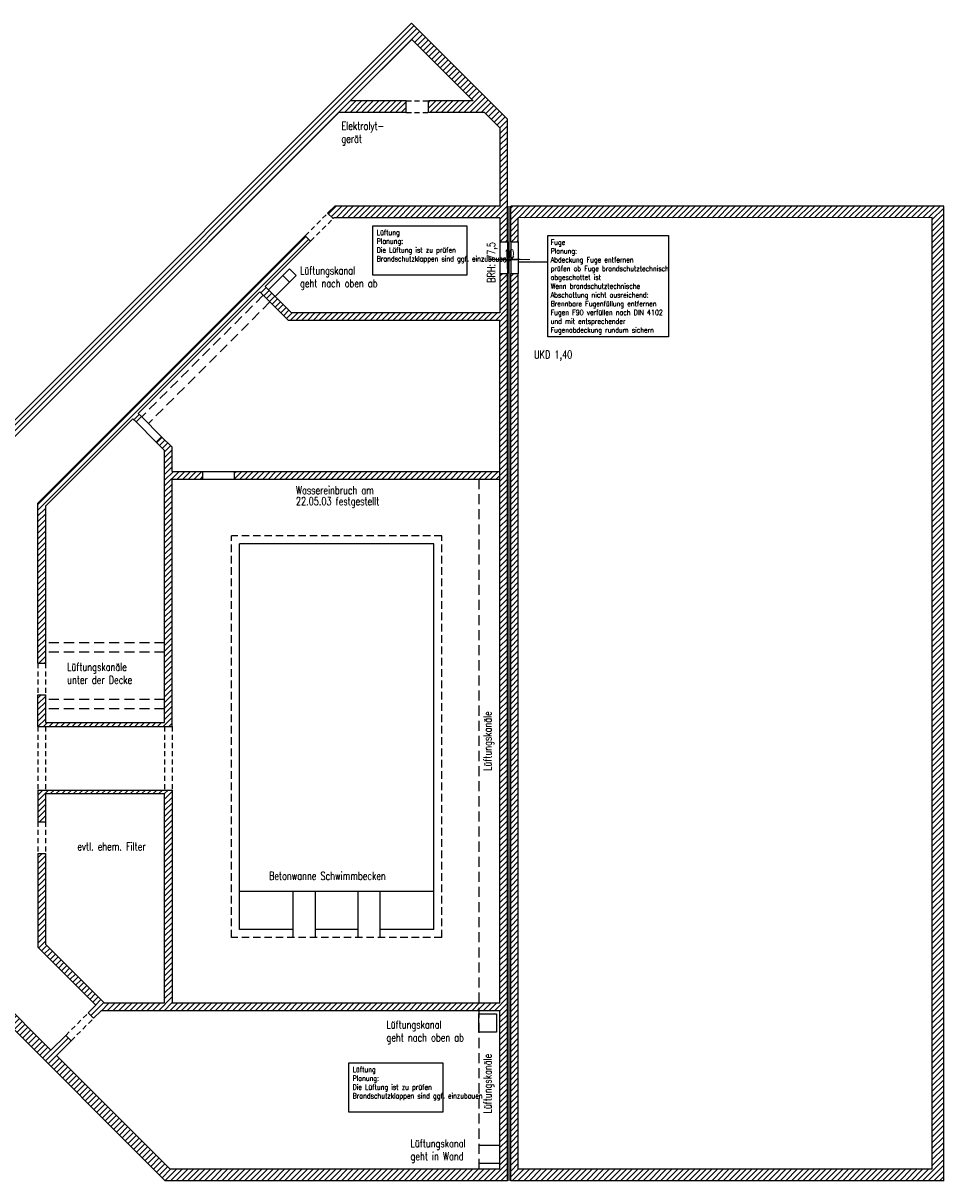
# Model space of a CAD drawing. Extents: x 30 to 188, y -145 to 605.
# Tile 2 of 23: x 58 to 87, y -137 to -101. Entities that reach past the tile are written whole.
import ezdxf

# ---------------------------------------------------------------- set-up
doc = ezdxf.new("R2010")
doc.units = 0
doc.header["$LTSCALE"] = 0.0125
doc.header["$PDMODE"] = 35
doc.header["$PDSIZE"] = 0.1
doc.linetypes.add('VERDECKT', pattern=[9.525, 6.35, -3.175])
for name, color, linetype in [('A_Bemassung', 1, 'Continuous'), ('Fuge', 10, 'ZICKZACK'), ('Grundriß', 2, 'Continuous'), ('Masznahmen', 7, 'Continuous'), ('Schraffur', 8, 'Continuous'), ('Text', 7, 'Continuous'), ('Unterzüge', 9, 'VERDECKT')]:
    doc.layers.add(name, color=color, linetype=linetype)
doc.styles.add('romans-07', font='Romans.shx', dxfattribs={"width": 0.75})
doc.linetypes.add('ZICKZACK', pattern='A,0.00254,-5.08,[131,ltypeshp.shx,S=5.08,R=0,X=-5.08,Y=0],-10.16,[131,ltypeshp.shx,S=5.08,R=180,X=5.08,Y=0],-5.08', length=20.32254)
doc.dimstyles.new('AEC Bemassung 1-100', dxfattribs={"dimtxt": 0.25, "dimasz": 0.3, "dimexe": 0.125, "dimexo": 0, "dimgap": 0.06, "dimtad": 1, "dimdec": 3, "dimrnd": 0.005, "dimzin": 12, "dimdsep": 46, "dimtxsty": 'romans-07', "dimblk": 'BPTICK', "dimcen": 0.125, "dimdle": 0.0625, "dimse1": 1, "dimse2": 1, "dimclrd": 1, "dimclre": 6, "dimclrt": 7, "dimazin": 0, "dimtfac": 1, "dimtdec": 3, "dimtix": 1, "dimtmove": 2, "dimatfit": 2, "dimldrblk": 'BPTICK', "dimfxl": 0, "dimtolj": 1, "dimtzin": 0, "dimlwd": 18, "dimlwe": 18, "dimarcsym": 0})

# ---------------------------------------------------------------- blocks, each defined once
blk = doc.blocks.new('BPTICK')
at = {"color": 0, "linetype": 'ByBlock'}
for p, q in [((-1, 0), (1, 0)), ((0, -1), (0, 1))]:
    blk.add_line(p, q, dxfattribs=at)
at = {"color": 2, "linetype": 'ByBlock'}
blk.add_line((-0.31, -0.31), (0.31, 0.31), dxfattribs=at)
blk = doc.blocks.new('*D71')
at = {"layer": 'A_Bemassung', "color": 1, "linetype": 'Continuous', "lineweight": 18}
for p, q in [((73.049, -108.31), (72.749, -108.31)), ((73.449, -108.31), (73.349, -108.31)), ((73.749, -108.31), (74.049, -108.31))]:
    blk.add_line(p, q, dxfattribs=at)
at = {"layer": 'Defpoints', "color": 0, "linetype": 'Continuous'}
for p in [(73.349, -108.31), (73.349, -109.01), (73.449, -109.01)]:
    blk.add_point(p, dxfattribs=at)
at = {"layer": 'A_Bemassung', "color": 1, "linetype": 'Continuous', "lineweight": 18, "xscale": 0.3, "yscale": 0.3, "zscale": 0.3}
blk.add_blockref('BPTICK', (73.349, -108.31), dxfattribs=at)
at = {"layer": 'A_Bemassung', "color": 1, "linetype": 'Continuous', "lineweight": 18, "xscale": 0.3, "yscale": 0.3, "zscale": 0.3, "rotation": 180}
blk.add_blockref('BPTICK', (73.449, -108.31), dxfattribs=at)
at = {"layer": 'A_Bemassung', "color": 7, "linetype": 'Continuous', "lineweight": -3, "insert": (73.399, -108.125), "char_height": 0.25, "attachment_point": 5, "style": 'romans-07'}
blk.add_mtext('\\A1;\\A1;10', dxfattribs=at)

msp = doc.modelspace()

# ---------------------------------------------------------------- hatches: boundary and pattern name
at = {"layer": 'Schraffur'}
h = msp.add_hatch(dxfattribs=at)
h.set_pattern_fill('ANSI31', color=256, scale=0.04, angle=180, style=0)
h.paths.add_polyline_path([(68.0252, -103.6782), (70.1575, -103.6782), (70.1575, -103.3131), (68.3901, -103.3131), (70.3263, -101.377), (72.2625, -103.3131), (70.8575, -103.3131), (70.8575, -103.6782), (72.6275, -103.6781), (73.1086, -104.1592), (73.1086, -106.6281), (67.9036, -106.6282), (67.6773, -106.8546), (67.847, -107.0243), (67.8781, -106.9932), (73.1086, -106.9932), (73.1086, -107.7532), (73.3486, -107.7532), (73.3486, -103.883), (70.3262, -100.8608), (48.1941, -122.993), (62.5593, -137.3581), (73.3486, -137.3581), (73.3486, -108.7532), (73.1086, -108.7532), (73.1086, -109.9931), (66.5386, -109.9931), (65.7084, -109.1629), (67.1398, -107.7314), (66.9702, -107.5617), (66.9702, -107.5617), (66.9701, -107.5616), (60.5388, -113.9933), (58.5386, -115.9933), (58.5386, -121.0368), (58.7786, -121.0368), (58.7786, -116.0926), (61.5387, -113.3326), (61.6383, -113.4322), (61.808, -113.2625), (61.7084, -113.1629), (65.5388, -109.3326), (66.4394, -110.2331), (73.1086, -110.2331), (73.1086, -131.7531), (72.4408, -131.7531), (72.4408, -131.9931), (73.1086, -131.9931), (73.1086, -136.9931), (62.7105, -136.9931), (59.1245, -133.4072), (59.5902, -132.9415), (59.4207, -132.7718), (58.9548, -133.2376), (54.6538, -128.9367), (56.6759, -126.9148), (56.676, -125.0368), (56.436, -125.0369), (56.4359, -126.8153), (54.4841, -128.767), (48.7101, -122.9932), (54.4852, -117.2181), (56.4359, -119.1709), (56.4359, -123.015), (56.436, -123.0369), (56.6758, -123.0368), (56.6759, -119.0715), (54.6545, -117.0488)])
h = msp.add_hatch(dxfattribs=at)
h.set_pattern_fill('ANSI31', color=256, scale=0.04, angle=180, style=0)
h.paths.add_polyline_path([(87.1037, -106.628), (73.4486, -106.6281), (73.4486, -107.7532), (73.6887, -107.7532), (73.6887, -106.9932), (86.7386, -106.9929), (86.7388, -136.9931), (73.6887, -136.9931), (73.6887, -108.7532), (73.4486, -108.7532), (73.4486, -131.9931), (73.4486, -137.3581), (87.1037, -137.3581)])
h = msp.add_hatch(dxfattribs=at)
h.set_pattern_fill('ANSI31', color=256, scale=0.04, angle=180, style=0)
h.paths.add_polyline_path([(62.7786, -115.2331), (63.7427, -115.2331), (63.7427, -114.993), (62.7786, -114.993), (62.7786, -114.2332), (62.4444, -113.8989), (62.2747, -114.0686), (62.5385, -114.3325), (62.5385, -122.9118), (58.7786, -122.9118), (58.7786, -122.0368), (58.5386, -122.0368), (58.5386, -123.0368), (62.7786, -123.0368)])
h = msp.add_hatch(dxfattribs=at)
h.set_pattern_fill('ANSI31', color=256, scale=0.04, angle=180, style=0)
h.paths.add_polyline_path([(72.1887, -115.2331), (72.4682, -114.993), (64.7427, -114.9931), (64.7427, -115.2331)])
h.paths.add_polyline_path([(73.1086, -115.2331), (73.1086, -114.993), (72.4682, -114.993), (72.1887, -115.2331)])
h = msp.add_hatch(dxfattribs=at)
h.set_pattern_fill('ANSI31', color=256, scale=0.04, angle=180, style=0)
h.paths.add_polyline_path([(72.4408, -131.9931), (72.4408, -131.7531), (62.7783, -131.7531), (62.7786, -125.0368), (58.5386, -125.0368), (58.5386, -126.0368), (58.7786, -126.0368), (58.7786, -125.1518), (62.5385, -125.1518), (62.5385, -131.7531), (60.6381, -131.7531), (58.7786, -129.8936), (58.7786, -127.0368), (58.5386, -127.0368), (58.5386, -129.993), (60.3691, -131.8234), (60.1278, -132.0647), (60.2974, -132.2344), (60.5388, -131.9931)])

# ---------------------------------------------------------------- linework, layer by layer
at = {"layer": 'Fuge'}
msp.add_line((73.3973, -137.354), (73.3973, -106.629), dxfattribs=at)
at = {"layer": 'Grundriß', "color": 2, "linetype": 'Continuous', "ltscale": 4}
for p, q in [((48.1941, -122.993), (70.3262, -100.8608)), ((68.3901, -103.3131), (70.3263, -101.377)), ((70.1575, -103.3131), (68.3901, -103.3131)), ((70.1575, -103.6782), (70.1575, -103.3131)), ((72.2625, -103.3131), (70.8575, -103.3131)), ((70.8575, -103.6782), (70.8575, -103.3131)), ((54.6545, -117.0488), (68.0252, -103.6782)), ((70.1575, -103.6782), (68.0252, -103.6782)), ((72.6275, -103.6781), (70.8575, -103.6782)), ((73.3486, -107.7532), (73.3486, -103.883)), ((73.1086, -104.1592), (73.1086, -106.6281)), ((67.6773, -106.8546), (67.9036, -106.6282)), ((67.6773, -106.8546), (67.847, -107.0243)), ((73.1086, -106.6281), (67.9036, -106.6282)), ((87.1037, -106.628), (73.4486, -106.6281)), ((87.1037, -137.3581), (87.1037, -106.628)), ((67.8781, -106.9932), (67.847, -107.0243)), ((73.1086, -106.9932), (67.8781, -106.9932)), ((73.1086, -106.9932), (73.1086, -107.7532)), ((86.7386, -106.9929), (73.6887, -106.9932)), ((86.7388, -136.9931), (86.7386, -106.9929)), ((60.5388, -113.9933), (66.9701, -107.5616)), ((66.9701, -107.5616), (67.1398, -107.7314)), ((67.1398, -107.7314), (65.7084, -109.1629)), ((73.1086, -107.7532), (73.3486, -107.7532)), ((73.4486, -107.7532), (73.6886, -107.7532)), ((73.1086, -108.7532), (73.1086, -109.9931)), ((73.1086, -108.7532), (73.3486, -108.7532)), ((73.3486, -137.3581), (73.3486, -108.7532)), ((73.4486, -108.7532), (73.6887, -108.7532)), ((65.5388, -109.3326), (61.7084, -113.1629)), ((66.4394, -110.2331), (65.5388, -109.3326)), ((66.5386, -109.9931), (65.7084, -109.1629)), ((73.1086, -109.9931), (66.5386, -109.9931)), ((73.1086, -110.2331), (66.4394, -110.2331)), ((73.1086, -131.7531), (73.1086, -110.2331)), ((61.5387, -113.3326), (58.7786, -116.0926)), ((60.5388, -113.9933), (58.5386, -115.9933)), ((62.7786, -114.993), (62.7786, -114.2332)), ((62.5385, -122.9118), (62.5385, -114.3325)), ((62.7786, -114.993), (63.7427, -114.993)), ((62.7786, -123.0368), (62.7786, -115.2331)), ((62.7786, -115.2331), (63.7427, -115.2331)), ((63.7427, -115.233), (63.7427, -114.993)), ((64.7427, -114.9931), (73.1086, -114.993)), ((64.7427, -115.2331), (64.7427, -114.9931)), ((64.7427, -115.2331), (73.1086, -115.2331)), ((58.5386, -121.0368), (58.5386, -115.9933)), ((58.7786, -116.0926), (58.7786, -121.0368)), ((58.5386, -121.0368), (58.7786, -121.0368)), ((58.5386, -123.0368), (58.5386, -122.0368)), ((58.5386, -122.0368), (58.7786, -122.0368)), ((58.7786, -122.0368), (58.7786, -122.9118)), ((62.5593, -137.3581), (48.1941, -122.993)), ((58.7786, -122.9118), (62.5385, -122.9118)), ((58.5386, -123.0368), (62.7786, -123.0368)), ((58.5386, -125.0368), (62.7786, -125.0368)), ((58.5386, -125.0368), (58.5386, -126.0368)), ((58.7786, -125.1518), (62.5385, -125.1518)), ((58.7786, -125.1518), (58.7786, -126.0368)), ((58.5386, -126.0368), (58.7786, -126.0368)), ((58.5386, -127.0368), (58.7786, -127.0368)), ((58.5386, -127.0368), (58.5386, -129.993)), ((58.7786, -127.0368), (58.7786, -129.8936)), ((58.9548, -133.2376), (54.6538, -128.9367)), ((60.6381, -131.7531), (58.7786, -129.8936)), ((60.3691, -131.8234), (58.5386, -129.993)), ((62.5385, -131.7531), (60.6381, -131.7531)), ((73.1086, -131.7531), (62.7783, -131.7531)), ((60.3691, -131.8234), (60.1278, -132.0647)), ((60.5388, -131.9931), (60.2974, -132.2344)), ((73.1086, -131.9931), (60.5388, -131.9931)), ((73.1086, -136.9931), (73.1086, -131.9931)), ((59.4207, -132.7718), (58.9549, -133.2375)), ((59.5902, -132.9415), (59.1244, -133.4073)), ((62.7105, -136.9931), (59.1245, -133.4072)), ((73.1086, -136.9931), (62.7105, -136.9931)), ((86.7388, -136.9931), (73.6887, -136.9931)), ((73.3486, -137.3581), (62.5593, -137.3581)), ((87.1037, -137.3581), (73.4486, -137.3581))]:
    msp.add_line(p, q, dxfattribs=at)
at = {"layer": 'Grundriß', "color": 2, "linetype": 'Continuous', "ltscale": 2}
for p, q in [((73.3486, -103.883), (70.3262, -100.8608)), ((72.2625, -103.3131), (70.3263, -101.377)), ((73.1086, -104.1592), (72.6275, -103.6781)), ((62.5385, -131.7531), (62.5385, -125.1518)), ((62.7786, -125.0368), (62.7783, -131.7531)), ((60.1278, -132.0647), (60.2974, -132.2344)), ((59.4207, -132.7718), (59.5902, -132.9415))]:
    msp.add_line(p, q, dxfattribs=at)
at = {"layer": 'Grundriß'}
for p, q in [((73.4486, -107.7532), (73.4486, -106.6281)), ((73.6887, -107.7532), (73.6887, -106.9932)), ((73.4486, -131.9931), (73.4486, -108.7532)), ((73.6887, -136.9931), (73.6887, -108.7532)), ((61.6383, -113.4322), (61.5387, -113.3326)), ((61.808, -113.2625), (61.6383, -113.4322)), ((61.808, -113.2625), (61.7084, -113.1629)), ((62.4443, -113.899), (62.2747, -114.0686)), ((62.5385, -114.3325), (62.2747, -114.0686)), ((62.7786, -114.2332), (62.4444, -113.8989)), ((64.8986, -129.4331), (64.8986, -117.2731)), ((71.0286, -117.2731), (64.8986, -117.2731)), ((71.0286, -129.4331), (71.0286, -117.2731)), ((66.592, -128.2331), (64.8986, -128.2331)), ((66.592, -129.6831), (66.592, -128.2331)), ((67.292, -128.2331), (66.592, -128.2331)), ((67.292, -129.6831), (67.292, -128.2331)), ((68.6353, -128.2331), (67.292, -128.2331)), ((68.6353, -129.6831), (68.6353, -128.2331)), ((69.3353, -128.2331), (68.6353, -128.2331)), ((69.3353, -129.6831), (69.3353, -128.2331)), ((71.0286, -128.2331), (69.3353, -128.2331)), ((66.592, -129.4331), (64.8986, -129.4331)), ((68.6353, -129.4331), (67.292, -129.4331)), ((71.0286, -129.4331), (69.3353, -129.4331)), ((73.4486, -137.3581), (73.4486, -131.9931))]:
    msp.add_line(p, q, dxfattribs=at)
at = {"layer": 'Grundriß', "color": 1, "ltscale": 2}
for p, q in [((73.1086, -107.7532), (73.1086, -108.7531)), ((73.3486, -107.7532), (73.3486, -108.7531)), ((73.4502, -107.7532), (73.4502, -108.7531)), ((73.6886, -107.7532), (73.6886, -108.7531))]:
    msp.add_line(p, q, dxfattribs=at)
at = {"layer": 'Grundriß', "color": 1, "linetype": 'Continuous', "ltscale": 4}
for p, q in [((66.4778, -108.6057), (66.2657, -108.8178)), ((66.4778, -108.6057), (66.6899, -108.8178)), ((66.2657, -108.8178), (66.4778, -109.03)), ((66.6899, -108.8178), (66.4778, -109.03)), ((61.6383, -113.4322), (62.2747, -114.0686)), ((62.4443, -113.899), (61.808, -113.2625)), ((63.7427, -114.993), (64.7427, -114.993)), ((63.7427, -115.2331), (64.7427, -115.2331))]:
    msp.add_line(p, q, dxfattribs=at)
at = {"layer": 'Grundriß', "linetype": 'Continuous', "ltscale": 4}
for p, q in [((66.2657, -108.8178), (65.8145, -109.269)), ((66.4778, -109.03), (66.0266, -109.4811))]:
    msp.add_line(p, q, dxfattribs=at)
at = {"layer": 'Grundriß', "color": 8, "linetype": 'VERDECKT', "ltscale": 4}
for p, q in [((65.6448, -109.4386), (61.8145, -113.269)), ((65.857, -109.6508), (62.0266, -113.4811)), ((72.4408, -115.2331), (72.4408, -136.9931)), ((62.5385, -120.3958), (58.7786, -120.3958)), ((62.5385, -120.6958), (58.7786, -120.6958)), ((62.5385, -122.1812), (58.7786, -122.1812)), ((62.5385, -122.4812), (58.7786, -122.4812))]:
    msp.add_line(p, q, dxfattribs=at)
at = {"layer": 'Grundriß', "linetype": 'VERDECKT', "ltscale": 3}
for p, q in [((64.6486, -129.6831), (64.6486, -117.0231)), ((71.2786, -117.0231), (64.6486, -117.0231)), ((71.2786, -129.6831), (71.2786, -117.0231)), ((71.2786, -129.6831), (64.6486, -129.6831))]:
    msp.add_line(p, q, dxfattribs=at)
at = {"layer": 'Grundriß', "color": 8}
for p, q in [((72.4408, -136.2314), (73.1086, -136.2314)), ((72.4408, -136.8005), (73.1086, -136.8005))]:
    msp.add_line(p, q, dxfattribs=at)
at = {"layer": 'Grundriß', "color": 1}
msp.add_lwpolyline([(72.4408, -132.0973), (72.9965, -132.0973), (72.9965, -132.6665), (72.4408, -132.6665)], close=True, dxfattribs=at)
at = {"layer": 'Masznahmen'}
msp.add_line((73.6886, -108.3842), (74.6161, -108.3842), dxfattribs=at)
for points in [[(69.1021, -107.2496), (72.0674, -107.2496), (72.0674, -108.8044), (69.1021, -108.8044)], [(74.6161, -107.5599), (78.421, -107.5599), (78.421, -110.7477), (74.6161, -110.7477)], [(68.3436, -133.6396), (71.3089, -133.6396), (71.3089, -135.1944), (68.3436, -135.1944)]]:
    msp.add_lwpolyline(points, close=True, dxfattribs=at)
at = {"layer": 'Unterzüge', "ltscale": 2}
for p, q in [((70.1575, -103.3131), (70.8575, -103.3131)), ((70.1575, -103.6782), (70.8575, -103.6782)), ((66.9702, -107.5617), (67.6774, -106.8546)), ((67.1398, -107.7314), (67.847, -107.0243)), ((58.5386, -121.0368), (58.5386, -122.0368)), ((58.7786, -121.0368), (58.7786, -122.0368)), ((58.5384, -123.0368), (58.5386, -125.0368)), ((58.7783, -123.0368), (58.7786, -125.0368)), ((62.5387, -123.0368), (62.5389, -125.0368)), ((62.7786, -123.0368), (62.7789, -125.0368)), ((58.5386, -126.0368), (58.5386, -127.0368)), ((58.7786, -126.0368), (58.7786, -127.0368)), ((59.4207, -132.7718), (60.1277, -132.0646)), ((59.5902, -132.9415), (60.2975, -132.2345))]:
    msp.add_line(p, q, dxfattribs=at)

# ---------------------------------------------------------------- texts
at = {"layer": 'Grundriß', "color": 7, "style": 'romans-07', "width": 0.75}
for s, p in [('Elektrolyt-', (68.1107, -104.2243)), ('gerät', (68.1107, -104.6305)), ('Lüftungskanal', (66.8077, -108.7816)), ('geht nach oben ab', (66.8077, -109.1878)), ('Lüftungskanäle', (59.4658, -121.2822)), ('unter der Decke', (59.4658, -121.6884)), ('Lüftungskanal', (69.5324, -132.5588)), ('geht nach oben ab', (69.5324, -132.965)), ('Lüftungskanal', (70.2913, -136.3003)), ('geht in Wand', (70.2913, -136.7065))]:
    msp.add_text(s, height=0.25, dxfattribs=at).set_placement(p)
at = {"layer": 'Masznahmen', "linetype": 'Continuous', "ltscale": 2.4384, "char_height": 0.166, "attachment_point": 1, "style": 'romans-07'}
for s, insert, width in [('Lüftung\\PPlanung:\\PDie Lüftung ist zu prüfen\\PBrandschutzklappen sind ggf. einzubauen', (69.2236, -107.375), 3.7218), ('Fuge\\PPlanung:\\PAbdeckung Fuge entfernen\\Pprüfen ob Fuge brandschutztechnisch abgeschottet ist\\PWenn brandschutztechnische Abschottung nicht ausreichend:\\PBrennbare Fugenfüllung entfernen\\PFugen F90 verfüllen nach DIN 4102 und mit entsprechender Fugenabdeckung rundum sichern', (74.7076, -107.6843), 3.689878), ('Lüftung\\PPlanung:\\PDie Lüftung ist zu prüfen\\PBrandschutzklappen sind ggf. einzubauen', (68.4651, -133.765), 3.7218)]:
    msp.add_mtext(s, dxfattribs=dict(at, insert=insert, width=width))
at = {"layer": 'Text', "color": 7, "style": 'romans-07', "width": 0.75}
for s, p in [('BRH: 77,5', (72.959, -109.0502)), ('Lüftungskanäle', (72.845, -124.4339)), ('Lüftungskanäle', (72.845, -135.2345))]:
    msp.add_text(s, height=0.25, rotation=90, dxfattribs=at).set_placement(p)
for s, p in [('UKD 1,40', (74.1837, -111.4323)), ('Wassereinbruch am', (66.6767, -115.7122)), ('22.05.03 festgestellt', (66.6767, -116.0569)), ('evtl. ehem. Filter', (59.7859, -126.9408)), ('Betonwanne Schwimmbecken', (65.8291, -127.8679))]:
    msp.add_text(s, height=0.25, dxfattribs=at).set_placement(p)

# ---------------------------------------------------------------- dimensions: what is measured, and where the dimension line sits
at = {"layer": 'A_Bemassung', "color": 1, "linetype": 'Continuous', "lineweight": -3}
dim = msp.add_linear_dim(base=(73.3486, -108.3104), p1=(73.4486, -109.0104), p2=(73.3486, -109.0104), angle=180, text='\\A1;10', dimstyle='AEC Bemassung 1-100', override={"dimclrd": 1, "dimclre": 6, "dimclrt": 7}, dxfattribs=at)
dim.commit()
dim.dimension.update_dxf_attribs({"geometry": '*D71', "text_midpoint": (73.3986, -108.1254)})

doc.saveas('drawing.dxf')
